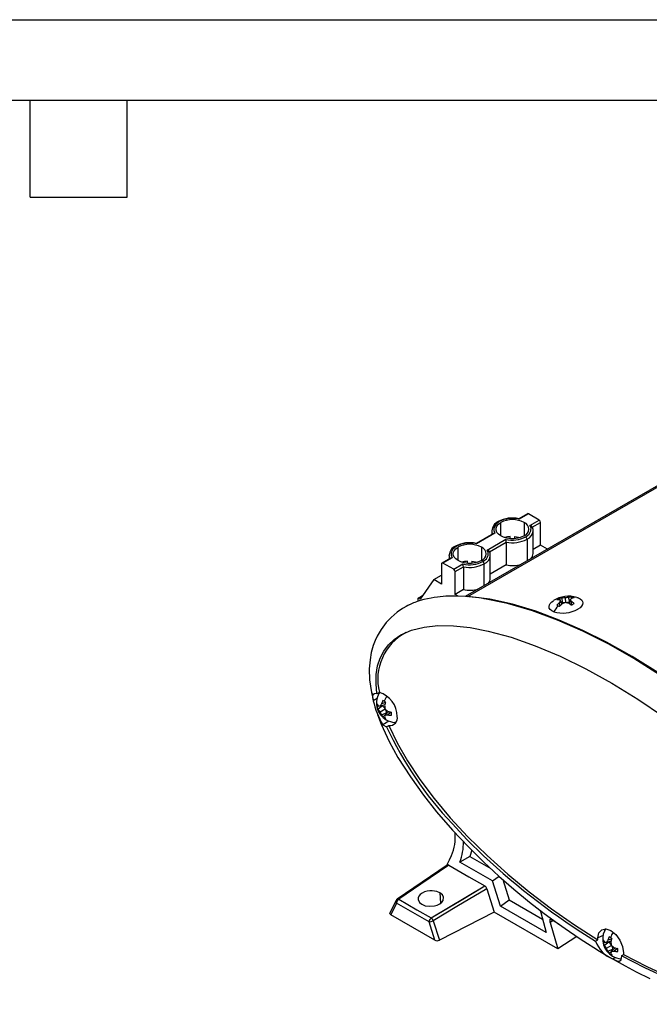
# Model space of a CAD drawing. Header units: millimetres. Extents: x 0 to 1397, y 0 to 1080.
# Tile 11 of 14: x 675 to 923, y 692 to 1080. Entities that reach past the tile are written whole.
import ezdxf

# ---------------------------------------------------------------- set-up
doc = ezdxf.new("R2010")
doc.units = ezdxf.units.MM
doc.header["$LTSCALE"] = 5
doc.layers.add('TEXT', color=140, linetype='Continuous', lineweight=25)

msp = doc.modelspace()

# ---------------------------------------------------------------- linework, layer by layer
at = {"color": 7, "linetype": 'Continuous'}
msp.add_line((0.01, 1079.51), (1397.01, 1079.51), dxfattribs=at)
for p, q in [((1009.36, 943.82), (850.7, 852.22)), ((851.66, 852.28), (1010.72, 944.1)), ((875.17, 884.87), (871.75, 882.89)), ((875.54, 884.83), (871.89, 882.72)), ((879.79, 882.38), (875.54, 884.83)), ((864.65, 876.09), (864.65, 881.4)), ((873.85, 881.4), (873.85, 876.09)), ((876.14, 880.27), (879.79, 882.38)), ((877, 879.55), (880.32, 881.46)), ((880.32, 872.48), (880.32, 881.46)), ((861.75, 877.12), (854.93, 873.18)), ((862.37, 877.22), (855.06, 873.01)), ((861.13, 878.13), (861.13, 876.76)), ((877.38, 869.15), (877.38, 878.13)), ((859.31, 870.56), (866.61, 874.77)), ((860.17, 869.83), (866.81, 873.66)), ((866.81, 873.66), (866.81, 864.68)), ((868.38, 875.03), (868.38, 875.86)), ((870.13, 875.86), (870.13, 875.03)), ((875, 874.82), (875, 866.25)), ((847.83, 866.38), (847.83, 871.68)), ((857.02, 871.68), (857.02, 866.38)), ((880.32, 872.48), (877.38, 870.78)), ((883.05, 870.9), (880.32, 872.48)), ((844.92, 867.41), (841.51, 865.44)), ((845.54, 867.51), (841.89, 865.4)), ((846.13, 862.95), (841.89, 865.4)), ((844.3, 868.42), (844.3, 868.6)), ((844.3, 868.42), (844.3, 867.04)), ((851.55, 865.31), (851.55, 866.14)), ((853.3, 866.14), (853.3, 865.31)), ((860.55, 859.44), (860.55, 868.42)), ((841.36, 865.09), (841.36, 857.1)), ((846.13, 862.95), (849.78, 865.06)), ((846.66, 862.03), (849.98, 863.95)), ((846.66, 853.05), (846.66, 862.03)), ((849.98, 863.95), (849.98, 854.96)), ((858.17, 856.53), (858.17, 865.1)), ((866.81, 864.68), (860.55, 861.07)), ((838.26, 858.88), (832.87, 851.21)), ((838.26, 858.88), (841.36, 860.67)), ((841.36, 857.1), (838.26, 858.88)), ((849.98, 854.96), (846.66, 853.05)), ((832.16, 851.62), (833.84, 852.58)), ((832.16, 850.38), (832.16, 851.62)), ((832.87, 851.21), (832.16, 851.62)), ((847.88, 852.34), (846.66, 853.05)), ((888, 848.58), (887.65, 849.76)), ((888.64, 849.17), (888.13, 850.56)), ((888.9, 849.86), (888.3, 850.09)), ((888.9, 849.86), (888.85, 851.64)), ((889.88, 849.77), (888.9, 849.86)), ((890.33, 849.8), (890.09, 851.69)), ((891.79, 850.17), (890.47, 849.77)), ((891.79, 850.17), (891.38, 851.91)), ((891.97, 850.28), (891.79, 850.17)), ((891.89, 849.24), (892.02, 850.97)), ((892.45, 851.52), (892.49, 852.09)), ((892.49, 848.89), (892.52, 850.27)), ((894.61, 851.89), (895.08, 851.74)), ((884.61, 846.72), (884.68, 846.67)), ((894.93, 847.12), (895.01, 847.24)), ((896.33, 848.25), (896.44, 848.38)), ((813.75, 814.45), (814.31, 813.45)), ((816.01, 811.99), (814.48, 811.19)), ((815.93, 813.98), (816.87, 814.43)), ((818.16, 809.11), (816.43, 807.84)), ((819.01, 809.6), (817.15, 809.04)), ((819.16, 807.88), (817.15, 806.72)), ((819.26, 810.52), (817.76, 809.97)), ((817.89, 809.27), (818.16, 809.11)), ((818.16, 809.11), (819.11, 808.11)), ((819.33, 807.73), (819.72, 806.4)), ((819.72, 806.4), (817.76, 805.54)), ((820.56, 803.17), (818.24, 801.69)), ((820.57, 806.89), (819.16, 805.56)), ((819.72, 806.4), (819.72, 806.09)), ((821.5, 806.65), (820.27, 805.63)), ((818.24, 801.69), (819.73, 800.86)), ((820.01, 801.03), (819.73, 800.86)), ((852.52, 749.75), (848.54, 747.61)), ((853.21, 752.27), (852.52, 749.75)), ((852.52, 749.75), (860.73, 745.01)), ((861.43, 740.17), (848.54, 747.61)), ((861.43, 740.17), (863.97, 742.02)), ((837.29, 725.59), (858.39, 738.19)), ((859.2, 737.11), (862.05, 727.91)), ((864.5, 730.22), (861.43, 740.17)), ((865.41, 740.76), (867.91, 732.7)), ((840.71, 735.53), (840.91, 731.35)), ((823.43, 732.52), (821.06, 727.59)), ((823.67, 731.46), (821.44, 726.83)), ((823.44, 732.51), (823.36, 732.22)), ((836.46, 724.08), (823.67, 731.46)), ((823.85, 733), (823.98, 733.06)), ((864.5, 730.22), (867.91, 732.7)), ((882.51, 719.82), (864.5, 730.22)), ((867.91, 732.7), (881.11, 725.07)), ((838.68, 716.88), (821.44, 726.83)), ((862.05, 727.91), (840.49, 716.8)), ((887.1, 713.44), (862.05, 727.91)), ((838.68, 716.88), (836.46, 724.08)), ((838.1, 724.51), (840.49, 716.8)), ((887.61, 723.08), (884.05, 725.14)), ((885.19, 724.48), (884.05, 723.76)), ((884.05, 723.76), (887.1, 713.44)), ((894.57, 718.28), (887.1, 713.44)), ((904.91, 718.73), (902.9, 717.69)), ((902.01, 716.46), (902.93, 717)), ((902.93, 717), (902.9, 717.69)), ((907.21, 716), (905.48, 714.73)), ((908.06, 716.49), (906.2, 715.93)), ((908.21, 714.77), (906.2, 713.61)), ((908.32, 717.41), (906.82, 716.86)), ((906.95, 716.15), (907.21, 716)), ((907.21, 716), (908.17, 714.99)), ((908.39, 714.61), (908.78, 713.28)), ((908.78, 713.28), (906.82, 712.42)), ((909.63, 713.77), (908.21, 712.45)), ((908.75, 709.44), (909.69, 710.03)), ((908.78, 713.28), (908.78, 712.98)), ((910.55, 713.53), (909.32, 712.51)), ((912.14, 710.62), (912.98, 711.2)), ((911.89, 709.56), (912.08, 709.53))]:
    msp.add_line(p, q)
at = {"flags": 128}
for points in [[(864.04, 881.76), (862.67, 880.67), (861.95, 879.34), (861.93, 878.24), (862.37, 877.22)], [(873.85, 876.09), (872.71, 875.57), (871.4, 875.2), (869.98, 875.02), (868.52, 875.02), (867.1, 875.2), (865.79, 875.57), (864.65, 876.09), (863.75, 876.75), (863.12, 877.51), (862.79, 878.33), (862.79, 879.17), (863.12, 879.99), (863.75, 880.74), (864.65, 881.4)], [(871.89, 882.72), (871.81, 882.87), (871.78, 882.89)], [(874.47, 875.74), (875.83, 876.83), (876.55, 878.16), (876.57, 879.25), (876.14, 880.27)], [(855.06, 873.01), (854.99, 873.16), (854.96, 873.17)], [(870.13, 875.86), (871.61, 875.63), (872.3, 875.43)], [(847.21, 872.04), (845.84, 870.95), (845.12, 869.62), (845.1, 868.53), (845.54, 867.51)], [(857.02, 866.38), (855.88, 865.85), (854.57, 865.49), (853.15, 865.3), (851.69, 865.3), (850.27, 865.49), (848.96, 865.85), (847.83, 866.38), (846.92, 867.03), (846.29, 867.79), (845.96, 868.61), (845.96, 869.45), (846.29, 870.27), (846.92, 871.03), (847.83, 871.68)], [(857.64, 866.02), (859, 867.11), (859.73, 868.44), (859.74, 869.53), (859.31, 870.56)], [(853.3, 866.14), (854.78, 865.91), (855.47, 865.72)], [(854.78, 851.86), (850.79, 852.24), (846.84, 852.4), (843.05, 852.32), (839.72, 852.03), (838.48, 851.86), (837.22, 851.65), (835.88, 851.39), (834.34, 851.02), (832.93, 850.63), (832.21, 850.4), (831.53, 850.17), (830.89, 849.93), (830.29, 849.7), (829.73, 849.47), (829.22, 849.24), (828.74, 849.02), (828.67, 848.99), (828.11, 848.72), (827.37, 848.33), (826.25, 847.68), (826, 847.51)], [(975.9, 780.55), (966.4, 790.27), (956.65, 799.25), (946.7, 807.56), (936.59, 815.25), (926.46, 822.24), (916.34, 828.57), (906.22, 834.25), (896.95, 838.89), (887.69, 842.96), (878.44, 846.42), (869.33, 849.18), (860.39, 851.16), (851.66, 852.28)], [(857.54, 851.49), (856.16, 851.69), (854.78, 851.86)], [(937.06, 814.49), (927.1, 821.44), (917.03, 827.8), (906.97, 833.53), (896.96, 838.59), (887.02, 842.96), (877.13, 846.63), (867.29, 849.51), (857.54, 851.49)], [(965.29, 790.99), (960.93, 795.18), (951.57, 803.38), (948.38, 806), (945.18, 808.56), (941.96, 811.05), (938.65, 813.53), (935.2, 816.05), (931.75, 818.48), (928.78, 820.51), (924.54, 823.3), (919.58, 826.43), (914.58, 829.43), (909.65, 832.23), (904.81, 834.83), (899.98, 837.28), (888.63, 842.43), (877.36, 846.65), (868.94, 849.17), (860.67, 851.03), (858.04, 851.39)], [(885.57, 846.24), (884.74, 846.63), (884.13, 847.12), (883.76, 847.68), (883.65, 848.28), (883.78, 848.92), (884.17, 849.55), (884.8, 850.17), (885.41, 850.6)], [(888.3, 850.09), (888.06, 850.94), (887.86, 851.6)], [(895.08, 851.74), (895.91, 851.34), (896.52, 850.86), (896.89, 850.3), (897.01, 849.69), (896.87, 849.06), (896.48, 848.42), (895.85, 847.81), (895.01, 847.24)], [(826.01, 847.49), (823.88, 846.05), (821.49, 844), (819.6, 842.01), (817.54, 839.28), (815.99, 836.59), (815.2, 834.86), (814.48, 832.96), (813.69, 830.13), (813.19, 827.27), (812.91, 823.69), (813.05, 819.37), (813.74, 814.45)], [(815.94, 813.98), (815.58, 817.87), (815.66, 821.51), (816.2, 824.87), (817.17, 827.95), (818.59, 830.73), (820.44, 833.19), (822.71, 835.32), (825.39, 837.11), (829.58, 838.97), (834.45, 840.19), (839.94, 840.77), (846.02, 840.7), (852.62, 839.99), (859.7, 838.64), (868.72, 836.19), (878.23, 832.87), (888.1, 828.71), (898.2, 823.78), (908.41, 818.12), (918.61, 811.82), (928.66, 804.95)], [(813.78, 814.43), (814.39, 811.52), (814.44, 811.37)], [(815.93, 813.98), (814.91, 813.92), (814.31, 813.45)], [(816.43, 813.61), (816.46, 813.67), (816.51, 813.78)], [(816.96, 814.41), (816.77, 814.22), (816.44, 813.58)], [(816.51, 813.78), (816.91, 814.38), (816.91, 814.39)], [(816.94, 809.09), (816.73, 809.01), (815.95, 808.73)], [(816.19, 805.7), (817.62, 801.92), (820.74, 795.16), (824.19, 788.86), (829.07, 781.13), (834.19, 774), (839.4, 767.41), (845.67, 760.18), (851.9, 753.56), (858, 747.53), (863.95, 742.03), (869.74, 736.99), (875.98, 731.86), (881.74, 727.39), (886.99, 723.52), (891.7, 720.21), (895.86, 717.4), (898.74, 715.53), (901.27, 713.93), (903.48, 712.56), (905.45, 711.36), (907.44, 710.19), (910.08, 708.66), (913.61, 706.68), (918.01, 704.33), (923.29, 701.67)], [(819.09, 805.36), (818.92, 805.21), (818.28, 804.68)], [(820.63, 801.42), (820.28, 801.21), (820.01, 801.03)], [(820.63, 801.42), (823.83, 794.59), (827.89, 787.45), (832.76, 780.12), (838.39, 772.65), (844.76, 765.1), (851.75, 757.59), (859.32, 750.17), (867.4, 742.9), (875.88, 735.89), (884.68, 729.2), (893.75, 722.87), (902.93, 717)], [(822.84, 802.67), (823.12, 802.63), (823.26, 802.65)], [(857.9, 750.11), (851.49, 756.39), (845.49, 762.75)], [(843.45, 746.35), (844.45, 748.44), (845.29, 750.16)], [(843.55, 746.42), (833.7, 739.71), (823.85, 733.01)], [(844.2, 746.38), (833.18, 738.87), (824.51, 732.97)], [(844.2, 746.38), (843.92, 746.49), (843.67, 746.48), (843.57, 746.39)], [(844.2, 746.38), (852.15, 741.79), (858.39, 738.19)], [(837.29, 725.59), (849.11, 732.64), (858.39, 738.19)], [(859.2, 737.11), (847.39, 730.05), (838.1, 724.51)], [(840.71, 735.53), (839.43, 736.05), (837.71, 736.32), (836.71, 736.3), (835.68, 736.15), (834.66, 735.86), (833.71, 735.41), (832.89, 734.8), (832.36, 734.14), (832.11, 733.46), (832.09, 732.82), (832.61, 731.73), (833.55, 730.97)], [(833.55, 730.97), (834.94, 730.41), (836.59, 730.18), (838.56, 730.35), (839.66, 730.66), (840.71, 731.18), (841.51, 731.84), (841.98, 732.52), (842.16, 733.73), (841.69, 734.72), (840.71, 735.53)], [(824.51, 732.97), (831.67, 728.83), (837.29, 725.59)], [(821.44, 726.83), (821.25, 726.96), (821.11, 727.12), (821.02, 727.35), (821.03, 727.49), (821.07, 727.6)], [(880.17, 728.61), (880.4, 727.76), (882.51, 719.82)], [(884.05, 723.76), (884.05, 724.53), (884.05, 725.14)], [(902.9, 717.69), (903.29, 719.7), (904.38, 720.96), (906.02, 721.28), (907.96, 720.61), (909.89, 719.05), (911.53, 716.83), (912.63, 714.31), (913.01, 711.85)], [(905.49, 720.5), (905.51, 720.56), (905.56, 720.66)], [(905.99, 721.27), (905.82, 721.1), (905.5, 720.47)], [(905.56, 720.66), (905.96, 721.27), (906.04, 721.36)], [(906, 715.97), (905.78, 715.89), (905, 715.61)], [(908.15, 712.24), (907.97, 712.1), (907.34, 711.56)], [(912.14, 710.62), (912.03, 709.81), (911.86, 709.15), (911.64, 708.71), (911.26, 708.42), (910.7, 708.46), (910.21, 708.65), (909.87, 708.81), (909.52, 709), (908.75, 709.44)], [(994.42, 700.01), (991.22, 696.87), (987.16, 694.43), (982.28, 692.72), (976.64, 691.76), (970.29, 691.56), (963.29, 692.12), (955.72, 693.44), (947.66, 695.5), (939.18, 698.28), (930.37, 701.75), (921.33, 705.88), (912.14, 710.62)], [(913.01, 711.85), (913, 711.48), (912.98, 711.2)], [(912.98, 711.2), (922.17, 706.46), (931.23, 702.32), (940.04, 698.85), (948.51, 696.07), (956.6, 694.01), (964.17, 692.69), (971.16, 692.13), (977.52, 692.33), (983.16, 693.29), (988.03, 695), (990.91, 696.74)]]:
    msp.add_lwpolyline(points, dxfattribs=at)
for centre, radius, start, end in [((875.32, 884.52), 0.377, 54.3824, 114.3071), ((865.35, 877.96), 4.19, 113.7247, 177.2188), ((869.16, 871.5), 11.67, 77.0393, 118.1286), ((863.82, 881.47), 0.36, 52.7465, 115.9577), ((869.27, 871.64), 11.39, 76.6594, 117.3334), ((869.25, 872.53), 9.99, 62.6097, 117.3903), ((872.84, 878.75), 2.84, 290.7834, 69.2166), ((879.17, 881.41), 1.15, 2.6055, 57.3945), ((863.98, 878.15), 2.85, 179.6531, 205.473), ((862.19, 876.41), 0.832, 77.6566, 121.2851), ((873.33, 878.52), 4.06, 294.2561, 355.0264), ((876.14, 879.4), 0.868, 9.3807, 90.4449), ((874.88, 878.32), 2.5, 356.6551, 35.9421), ((852.34, 861.78), 11.67, 77.0393, 118.1286), ((852.44, 861.92), 11.39, 76.6594, 117.3334), ((869.11, 866.28), 9.61, 94.3894, 107.6573), ((869.24, 885.85), 11.39, 256.6594, 297.3334), ((863.22, 873.6), 3.58, 1.0323, 19.1408), ((869.24, 885.97), 12.55, 258.7982, 297.2746), ((873.84, 874.76), 1.15, 2.6055, 57.3945), ((848.5, 868.25), 4.18, 113.5143, 174.7585), ((846.99, 871.76), 0.36, 52.7465, 115.9577), ((852.42, 862.81), 9.99, 62.6097, 117.3903), ((856.01, 869.03), 2.84, 290.7834, 69.2166), ((859.31, 869.69), 0.868, 9.3807, 90.4449), ((858.05, 868.61), 2.5, 356.6551, 35.9421), ((874.2, 869.24), 3.18, 320.0419, 358.478), ((841.68, 865.14), 0.328, 50.7967, 189.214), ((847.15, 868.43), 2.86, 180.2523, 205.4652), ((845.36, 866.69), 0.832, 77.6566, 121.2851), ((852.28, 856.57), 9.61, 94.3894, 107.6573), ((852.41, 876.14), 11.39, 256.6594, 297.3334), ((857.02, 865.05), 1.15, 2.6055, 57.3945), ((856.5, 868.81), 4.06, 294.2561, 355.0264), ((845.51, 861.98), 1.15, 2.6055, 57.3945), ((846.39, 863.88), 3.58, 1.0323, 19.1408), ((852.41, 876.26), 12.55, 258.7982, 297.2746), ((869.25, 878.03), 13.57, 259.6393, 284.4908), ((857.37, 859.52), 3.18, 320.0419, 358.478), ((852.42, 868.31), 13.57, 259.6393, 284.4908), ((891.45, 840.95), 11.39, 73.9165, 122.0593), ((895.23, 841.9), 10.92, 133.9682, 140.9437), ((889.69, 847.2), 4.76, 112.4979, 127.4967), ((887.11, 846.13), 4.86, 83.3722, 93.7814), ((894.37, 846.29), 7.56, 145.6054, 152.6848), ((884.52, 846.88), 5.16, 45.5885, 52.363), ((888.57, 846.48), 5.17, 86.837, 97.8387), ((894.94, 836.3), 14.39, 109.8287, 115.1945), ((889.85, 842.01), 9.69, 88.5953, 95.9191), ((888.03, 836.06), 13.93, 76.272, 81.6321), ((892.52, 841.24), 10.73, 96.1046, 103.0738), ((893, 845.46), 6.65, 94.4044, 104.1159), ((896.01, 847.36), 5.38, 130.1575, 137.8802), ((885.9, 846.05), 7.86, 32.5482, 38.8221), ((891.56, 847.85), 4.34, 69.756, 77.7298), ((886.48, 841.59), 10.58, 48.3211, 55.142), ((894.44, 845.26), 6.5, 97.861, 106.9386), ((893.59, 846.52), 5.43, 73.9795, 95.4795), ((892.05, 849.15), 2.95, 59.5289, 69.8566), ((898.52, 838.66), 15.01, 138.7759, 149.6695), ((889.09, 858.12), 12.39, 253.4762, 298.5626), ((888.25, 851.32), 2.95, 239.5289, 249.8566), ((888.74, 852.63), 4.34, 249.756, 257.7298), ((898.9, 837.53), 15.51, 130.527, 135.6077), ((883.19, 835.94), 15.9, 54.4414, 59.1642), ((890.26, 853.99), 5.56, 293.0695, 299.8304), ((891.02, 852.66), 4.03, 299.7567, 308.1384), ((837.17, 819.56), 20.94, 117.7463, 194.1748), ((817.17, 812.53), 3.01, 162.1159, 206.4055), ((847.03, 818.6), 33.38, 192.8134, 210.4193), ((823.43, 810.35), 7.72, 153.6059, 240.0027), ((814.01, 804.96), 9.89, 0.1943, 73.1859), ((827.13, 806.88), 9.86, 153.7268, 161.7751), ((817.11, 808.11), 3.35, 59.7817, 69.4266), ((831.04, 805.95), 13.25, 147.7748, 157.5538), ((816.6, 807.23), 4.37, 51.749, 59.833), ((819.74, 809.31), 3.84, 171.1883, 188.8117), ((818.86, 811.38), 3.27, 206.9527, 221.8942), ((819.49, 810.08), 3.79, 200.9405, 216.1884), ((817.85, 813.89), 4.9, 253.1569, 261.809), ((822.76, 811.12), 7.12, 207.3614, 218.1007), ((824.56, 804.83), 8.52, 142.9336, 150.4164), ((833.79, 806.05), 15.2, 162.3455, 167.7015), ((830.33, 810.36), 11.45, 185.3651, 192.5136), ((826.89, 816.32), 11.45, 227.487, 234.6352), ((824.89, 821.47), 15.2, 252.3002, 257.6553), ((823.76, 809.38), 7.13, 201.8998, 212.6385), ((821.23, 807.06), 3.79, 203.8125, 219.0582), ((820.99, 808.11), 4.37, 231.749, 239.833), ((820.48, 807.23), 3.35, 239.7817, 249.4266), ((820.91, 805.97), 2.68, 217.7861, 239.8291), ((823.7, 803.74), 4.9, 158.1992, 166.8537), ((822.04, 805.87), 3.27, 198.1079, 213.0469), ((819.22, 814.08), 8.52, 269.59, 277.0714), ((823.43, 810.35), 7.72, 240.0027, 266.3887), ((822.28, 815.28), 9.87, 258.2273, 266.2749), ((820.93, 804.44), 3.03, 264.4155, 10.7016), ((817.31, 805.99), 4.37, 0.1696, 8.2525), ((818.33, 805.99), 3.36, 350.5777, 0.221), ((949.37, 860.7), 142.78, 204.7783, 223.317), ((827.96, 757.49), 18.81, 337.0805, 4.9655), ((829.17, 755.25), 20.82, 338.4763, 1.0519), ((1041.58, 945.18), 267.94, 226.7231, 238.6069), ((857.33, 736.55), 1.96, 16.6359, 57.0613), ((824.21, 732.13), 0.857, 174.1565, 230.9787), ((824.47, 732.03), 1.12, 115.3098, 170.7051), ((825.61, 731.37), 1.94, 124.4714, 177.2703), ((824.16, 732.51), 0.577, 52.6096, 107.8523), ((838.39, 723.99), 1.94, 124.4706, 177.2697), ((836.09, 723.84), 2.12, 18.3015, 55.3995), ((836.47, 727.44), 3.36, 269.7135, 299.0742), ((912.48, 717.23), 7.72, 153.6059, 240.0027), ((916.19, 713.77), 9.86, 153.7268, 161.7751), ((906.16, 715), 3.35, 59.7817, 69.4266), ((920.09, 712.84), 13.25, 147.9711, 157.5542), ((905.65, 714.12), 4.37, 51.749, 59.833), ((839.66, 718.65), 2.02, 241.223, 294.1901), ((912.77, 720.04), 11.34, 198.3881, 249.2392), ((908.8, 716.2), 3.84, 171.1883, 188.8117), ((907.92, 718.27), 3.27, 206.9527, 221.8942), ((908.54, 716.96), 3.79, 200.9405, 216.1884), ((906.9, 720.77), 4.9, 253.1569, 261.809), ((911.81, 718), 7.12, 207.3614, 218.1007), ((913.62, 711.72), 8.52, 142.9336, 150.4164), ((922.84, 712.94), 15.2, 162.3455, 167.7015), ((919.39, 717.25), 11.45, 185.3651, 192.5136), ((915.95, 723.21), 11.45, 227.487, 234.6352), ((913.95, 728.35), 15.2, 252.3002, 257.6553), ((912.82, 716.26), 7.13, 201.8998, 212.6385), ((910.28, 713.95), 3.79, 203.8125, 219.0582), ((910.05, 715), 4.37, 231.749, 239.833), ((909.54, 714.12), 3.35, 239.7817, 249.4266), ((909.97, 712.86), 2.68, 217.7861, 239.8291), ((912.76, 710.63), 4.9, 158.1992, 166.8537), ((911.1, 712.76), 3.27, 198.1079, 213.0469), ((908.27, 720.97), 8.52, 269.59, 277.0714), ((912.48, 717.23), 7.72, 240.0027, 266.3887), ((911.34, 722.17), 9.87, 258.2273, 266.2749), ((906.37, 712.87), 4.37, 0.1696, 8.2525), ((907.39, 712.87), 3.36, 350.5777, 0.221)]:
    msp.add_arc(centre, radius, start, end)
at = {"layer": 'TEXT'}
for p, q in [((31.75, 1047.75), (1365.25, 1047.75)), ((679.45, 1009.65), (679.45, 1047.75)), ((717.55, 1009.65), (717.55, 1047.75)), ((679.45, 1009.65), (717.55, 1009.65))]:
    msp.add_line(p, q, dxfattribs=at)

doc.saveas('drawing.dxf')
